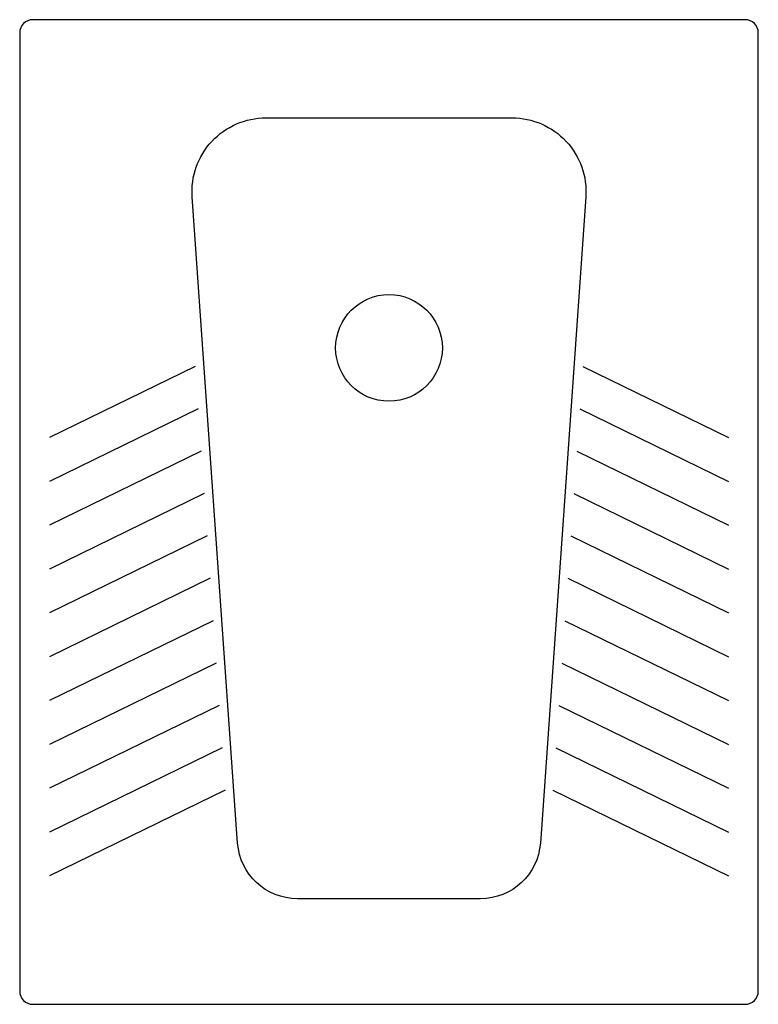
# Model space of a CAD drawing. Header units: millimetres. Extents: x -0.225 to 0.225, y -0.6 to 0.
import ezdxf

# ---------------------------------------------------------------- set-up
doc = ezdxf.new("R2010")
doc.units = ezdxf.units.MM
doc.layers.add('BLOCKS', color=3, linetype='Continuous')

msp = doc.modelspace()

# ---------------------------------------------------------------- linework, layer by layer
at = {"layer": 'BLOCKS'}
for p, q in [((-0.118076, -0.211267), (-0.206826, -0.254649)), ((0.118076, -0.211267), (0.206826, -0.254649)), ((-0.11626, -0.237093), (-0.206826, -0.281363)), ((0.11626, -0.237093), (0.206826, -0.281363)), ((-0.114443, -0.262919), (-0.206826, -0.308077)), ((0.114443, -0.262919), (0.206826, -0.308077)), ((-0.112627, -0.288745), (-0.206826, -0.334791)), ((0.112627, -0.288745), (0.206826, -0.334791)), ((-0.11081, -0.314571), (-0.206826, -0.361505)), ((0.11081, -0.314571), (0.206826, -0.361505)), ((-0.108994, -0.340397), (-0.206826, -0.388219)), ((0.108994, -0.340397), (0.206826, -0.388219)), ((-0.107178, -0.366223), (-0.206826, -0.414933)), ((0.107178, -0.366223), (0.206826, -0.414933)), ((-0.105361, -0.392049), (-0.206826, -0.441647)), ((0.105361, -0.392049), (0.206826, -0.441647)), ((-0.103545, -0.417875), (-0.206826, -0.468361)), ((0.103545, -0.417875), (0.206826, -0.468361)), ((-0.101729, -0.443701), (-0.206826, -0.495074)), ((0.101729, -0.443701), (0.206826, -0.495074)), ((-0.099912, -0.469527), (-0.206826, -0.521788)), ((0.099912, -0.469527), (0.206826, -0.521788))]:
    msp.add_line(p, q, dxfattribs=at)
for points in [[(0.225, -0.008, 0.414214), (0.217, 0), (-0.217, 0, 0.414214), (-0.225, -0.008), (-0.225, -0.592, 0.414214), (-0.217, -0.6), (0.217, -0.6, 0.414214), (0.225, -0.592)], [(-0.055794, -0.535653, -0.393795), (-0.092204, -0.501714), (-0.119895, -0.107984, -0.434932), (-0.075006, -0.059827), (0.075006, -0.059827, -0.434932), (0.119895, -0.107984), (0.092204, -0.501714, -0.393795), (0.055794, -0.535653)]]:
    msp.add_lwpolyline(points, format="xyb", close=True, dxfattribs=at)
msp.add_circle((0, -0.2), 0.0325, dxfattribs=at)

doc.saveas('drawing.dxf')
